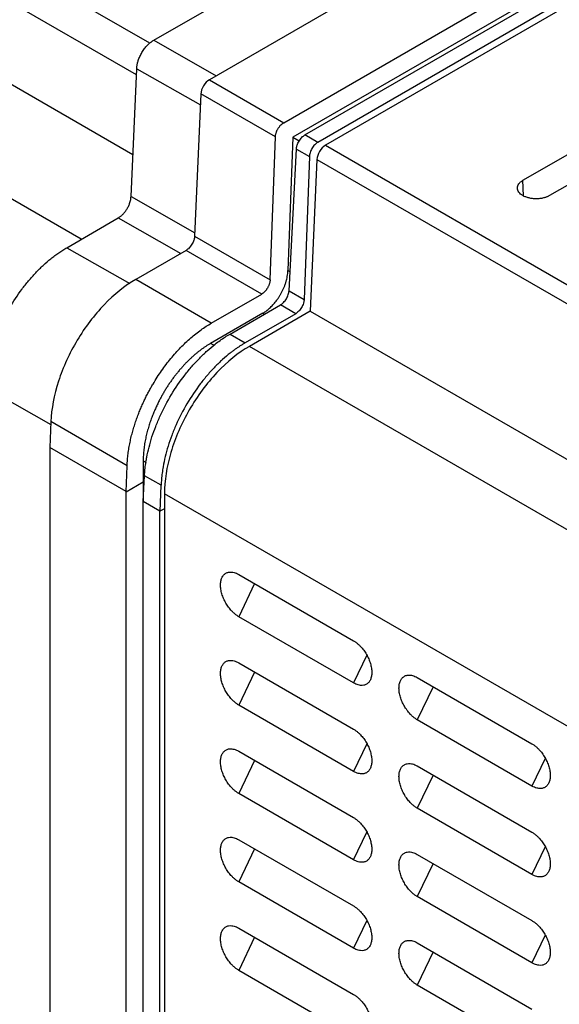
# Model space of a CAD drawing. Header units: millimetres. Extents: x 185.5 to 214.8, y 173.6 to 227.8.
# Tile 9 of 16: x 192.1 to 196.6, y 209.1 to 217.3. Entities that reach past the tile are written whole.
import ezdxf

# ---------------------------------------------------------------- set-up
doc = ezdxf.new("R2010")
doc.units = ezdxf.units.MM

msp = doc.modelspace()

# ---------------------------------------------------------------- linework, layer by layer
at = {"color": 7, "linetype": 'Continuous', "lineweight": 25}
for p, q in [((193.2567, 217.1268), (203.9006, 223.2699)), ((204.8515, 223.2229), (193.7199, 216.7983)), ((194.339, 216.441), (205.4706, 222.8656)), ((194.515, 216.3394), (205.6467, 222.764)), ((205.3975, 222.6587), (194.4145, 216.3199)), ((205.7535, 222.7024), (194.6218, 216.2778)), ((205.7951, 222.6656), (194.6855, 216.2538)), ((193.0684, 215.8275), (193.1155, 216.8905)), ((193.7199, 216.7983), (194.339, 216.441)), ((193.6493, 216.6802), (193.597, 215.4982)), ((194.269, 216.3226), (193.6493, 216.6802)), ((194.6218, 216.2778), (194.515, 216.3394)), ((196.3291, 215.9628), (197.1069, 216.4117)), ((194.2254, 215.1355), (194.269, 216.3226)), ((194.4145, 216.3199), (194.3739, 215.2126)), ((194.4145, 216.3199), (194.4668, 216.2898)), ((194.6855, 216.2538), (200.6086, 212.8384)), ((197.3281, 216.2841), (196.5502, 215.8351)), ((194.3829, 215.0446), (194.4438, 216.2216)), ((194.4438, 216.2216), (194.5518, 216.1593)), ((194.5518, 216.1593), (194.5082, 214.9723)), ((194.6149, 216.1356), (194.5591, 214.8742)), ((194.6149, 216.1356), (200.5381, 212.7202)), ((192.5329, 215.4023), (192.9625, 215.6503)), ((193.597, 215.4982), (194.2254, 215.1355)), ((193.5264, 215.38), (193.1071, 215.138)), ((194.1554, 215.017), (193.5264, 215.38)), ((193.7361, 214.775), (193.1071, 215.138)), ((194.3829, 215.0446), (194.5082, 214.9723)), ((193.7361, 214.775), (194.1554, 215.017)), ((193.8924, 214.6848), (194.3117, 214.9268)), ((194.5591, 214.8742), (194.0531, 214.5822)), ((194.4382, 214.8538), (194.3117, 214.9268)), ((194.5591, 214.8742), (200.5381, 211.4266)), ((194.1638, 214.8572), (193.73, 214.6068)), ((194.4382, 214.8538), (194.0189, 214.6118)), ((193.8924, 214.6848), (194.0189, 214.6118)), ((200.6641, 210.7661), (194.0531, 214.5822)), ((192.401, 213.9566), (192.3914, 213.7409)), ((193.0358, 213.5902), (192.401, 213.9566)), ((193.0266, 213.3744), (192.3914, 213.7409)), ((192.3914, 213.7409), (192.3914, 178.3043)), ((193.0278, 213.3737), (193.0358, 213.5902)), ((193.1692, 213.6299), (193.1692, 213.4553)), ((193.1692, 213.292), (193.1804, 213.5068)), ((193.3186, 213.427), (193.1804, 213.5068)), ((193.0278, 213.3737), (193.1692, 213.4553)), ((193.1692, 213.4553), (193.1693, 213.2922)), ((193.3107, 213.2104), (193.3186, 213.427)), ((193.0289, 177.9491), (193.0266, 213.3744)), ((199.9575, 209.5425), (193.346, 213.3574)), ((193.346, 213.3574), (193.346, 181.7534)), ((193.1681, 177.8715), (193.1705, 213.2913)), ((193.3091, 213.2113), (193.1705, 213.2913)), ((193.3091, 177.793), (193.3091, 213.2113)), ((193.9647, 212.6859), (194.9193, 212.135)), ((194.9193, 211.7838), (193.9647, 212.3348)), ((193.9647, 211.9509), (194.9193, 211.4)), ((195.4497, 211.8289), (196.4043, 211.278)), ((194.9193, 211.0488), (193.9647, 211.5998)), ((196.4043, 210.9268), (195.4497, 211.4777)), ((193.9647, 211.216), (194.9193, 210.665)), ((195.4497, 211.0939), (196.4043, 210.543)), ((194.9193, 210.3139), (193.9647, 210.8648)), ((196.4043, 210.1918), (195.4497, 210.7428)), ((193.9647, 210.481), (194.9193, 209.93)), ((195.4497, 210.3589), (196.4043, 209.808)), ((194.9193, 209.5789), (193.9647, 210.1298)), ((196.4043, 209.4569), (195.4497, 210.0078)), ((193.9647, 209.746), (194.9193, 209.1951)), ((195.4497, 209.624), (196.4043, 209.073)), ((194.9193, 208.8439), (193.9647, 209.3949)), ((196.4043, 208.7219), (195.4497, 209.2728))]:
    msp.add_line(p, q, dxfattribs=at)
at = {"color": 8, "linetype": 'Continuous', "lineweight": 25}
for p, q in [((193.2247, 217.1013), (187.4417, 220.4389)), ((193.1132, 216.8391), (187.2785, 220.2065)), ((187.1881, 219.5804), (193.0839, 216.1776)), ((192.6541, 215.4723), (186.7568, 218.8759)), ((193.2567, 217.1268), (193.7774, 216.8315)), ((193.1155, 216.8905), (193.6453, 216.59)), ((196.3348, 215.833), (196.3291, 215.9628)), ((193.0684, 215.8275), (193.5983, 215.5271)), ((192.9625, 215.6503), (193.4832, 215.3551)), ((192.5329, 215.4023), (193.0582, 215.1044)), ((194.3739, 215.2126), (194.3911, 215.2027)), ((194.1638, 214.8572), (194.1774, 214.8493)), ((193.7574, 214.591), (193.73, 214.6068)), ((191.8611, 214.2388), (192.3999, 213.9332)), ((193.1692, 213.6299), (193.1937, 213.6158)), ((193.1692, 213.4553), (193.1775, 213.4505)), ((193.346, 213.2322), (193.3091, 213.2113)), ((194.0967, 212.6097), (193.9647, 212.3348)), ((195.03, 212.0143), (194.9193, 211.7838)), ((194.0967, 211.8748), (193.9647, 211.5998)), ((195.5817, 211.7527), (195.4497, 211.4777)), ((195.03, 211.2793), (194.9193, 211.0488)), ((194.0967, 211.1398), (193.9647, 210.8648)), ((196.5149, 211.1573), (196.4043, 210.9268)), ((195.5817, 211.0178), (195.4497, 210.7428)), ((194.9193, 210.3139), (195.03, 210.5443)), ((194.0967, 210.4048), (193.9647, 210.1298)), ((196.5149, 210.4223), (196.4043, 210.1918)), ((195.5817, 210.2828), (195.4497, 210.0078)), ((195.03, 209.8094), (194.9193, 209.5789)), ((194.0967, 209.6698), (193.9647, 209.3949)), ((196.5149, 209.6873), (196.4043, 209.4569)), ((195.5817, 209.5478), (195.4497, 209.2728))]:
    msp.add_line(p, q, dxfattribs=at)
at = {"color": 7, "linetype": 'Continuous', "lineweight": 25}
for points, knots in [([(193.1155, 216.8905), (193.1157, 216.8941), (193.1161, 216.9012), (193.1174, 216.9122), (193.1193, 216.9234), (193.1217, 216.9347), (193.1247, 216.9463), (193.1305, 216.9655), (193.1411, 216.9926), (193.1588, 217.0262), (193.18, 217.0577), (193.2014, 217.0826), (193.2212, 217.1016), (193.2388, 217.1158), (193.2507, 217.1231), (193.2567, 217.1268)], [0, 0, 0, 0, 0.041972, 0.083652, 0.125211, 0.166817, 0.208642, 0.250851, 0.375392, 0.500544, 0.625033, 0.750197, 0.833551, 0.916366, 1, 1, 1, 1]), ([(193.7199, 216.7983), (193.702, 216.788), (193.6842, 216.7695), (193.6583, 216.7261), (193.6502, 216.7014), (193.6493, 216.6802)], [0, 0, 0, 0, 0.5, 0.5, 1, 1, 1, 1]), ([(194.269, 216.3226), (194.2691, 216.3255), (194.2695, 216.3314), (194.271, 216.3404), (194.273, 216.3495), (194.2757, 216.3584), (194.2789, 216.3671), (194.2825, 216.3755), (194.2866, 216.3835), (194.2909, 216.3912), (194.2954, 216.3984), (194.3002, 216.4052), (194.3051, 216.4114), (194.31, 216.4171), (194.315, 216.4224), (194.32, 216.4271), (194.3249, 216.4313), (194.3297, 216.435), (194.3344, 216.4383), (194.3375, 216.4401), (194.339, 216.441)], [0, 0, 0, 0, 0.0686606, 0.1357799, 0.2013577, 0.265394, 0.3278886, 0.3888416, 0.4482527, 0.5061221, 0.5624495, 0.6172349, 0.6704783, 0.7221795, 0.7723386, 0.8209555, 0.8680302, 0.9135625, 0.9575524, 1, 1, 1, 1]), ([(194.4438, 216.2216), (194.444, 216.2242), (194.4444, 216.2293), (194.4457, 216.2373), (194.4475, 216.2455), (194.4509, 216.257), (194.4566, 216.2718), (194.4659, 216.2892), (194.477, 216.3055), (194.4893, 216.3195), (194.5021, 216.3312), (194.5107, 216.3367), (194.515, 216.3394)], [0, 0, 0, 0, 0.0604075, 0.1203514, 0.1803392, 0.2408776, 0.3703314, 0.5001289, 0.6295807, 0.7593762, 0.8796006, 1, 1, 1, 1]), ([(194.6218, 216.2778), (194.6197, 216.2765), (194.6154, 216.2739), (194.609, 216.2691), (194.6027, 216.2638), (194.5942, 216.2556), (194.584, 216.2437), (194.573, 216.2274), (194.5639, 216.2098), (194.5574, 216.1922), (194.553, 216.175), (194.5522, 216.1646), (194.5518, 216.1593)], [0, 0, 0, 0, 0.060405, 0.120347, 0.180333, 0.240869, 0.37032, 0.500117, 0.62957, 0.759368, 0.879596, 1, 1, 1, 1]), ([(194.6855, 216.2538), (194.6676, 216.2434), (194.6498, 216.225), (194.6239, 216.1815), (194.6159, 216.1568), (194.6149, 216.1356)], [0, 0, 0, 0, 0.5, 0.5, 1, 1, 1, 1]), ([(196.5502, 215.8351), (196.5473, 215.8335), (196.5414, 215.8303), (196.5317, 215.826), (196.5215, 215.8221), (196.5108, 215.8186), (196.4939, 215.8142), (196.4703, 215.8099), (196.4397, 215.8081), (196.4091, 215.8099), (196.3796, 215.8151), (196.3523, 215.8235), (196.3285, 215.8347), (196.309, 215.8484), (196.2945, 215.8642), (196.2853, 215.8812), (196.2823, 215.8989), (196.2853, 215.9165), (196.2935, 215.9317), (196.304, 215.9442), (196.3153, 215.9541), (196.3245, 215.9599), (196.3291, 215.9628)], [0, 0, 0, 0, 0.024927, 0.049743, 0.074603, 0.099659, 0.12506, 0.188081, 0.249957, 0.312055, 0.374886, 0.437608, 0.499814, 0.561729, 0.624761, 0.687568, 0.749659, 0.811538, 0.874587, 0.916857, 0.958424, 1, 1, 1, 1]), ([(192.9625, 215.6503), (192.9652, 215.6519), (192.9706, 215.6552), (192.9786, 215.6609), (192.9865, 215.6672), (192.9943, 215.6742), (193.0057, 215.6854), (193.0201, 215.7023), (193.036, 215.7259), (193.0493, 215.7511), (193.0583, 215.7743), (193.064, 215.7944), (193.0673, 215.8114), (193.0681, 215.8221), (193.0684, 215.8275)], [0, 0, 0, 0, 0.050313, 0.10026, 0.150134, 0.20023, 0.250837, 0.375348, 0.500534, 0.624994, 0.750192, 0.833533, 0.91635, 1, 1, 1, 1]), ([(193.597, 215.4982), (193.5969, 215.4956), (193.5965, 215.4905), (193.5953, 215.4824), (193.5935, 215.4742), (193.5902, 215.4627), (193.5846, 215.4479), (193.5754, 215.4304), (193.5644, 215.4141), (193.5521, 215.4), (193.5393, 215.3883), (193.5307, 215.3828), (193.5264, 215.38)], [0, 0, 0, 0, 0.060406, 0.120349, 0.180336, 0.240873, 0.370326, 0.500123, 0.629575, 0.759372, 0.879598, 1, 1, 1, 1]), ([(191.8611, 214.2388), (191.8612, 214.2473), (191.8613, 214.2643), (191.8625, 214.2904), (191.8643, 214.3168), (191.8669, 214.3437), (191.8702, 214.3709), (191.877, 214.4165), (191.8897, 214.4815), (191.9121, 214.5662), (191.9403, 214.6514), (191.9853, 214.7643), (192.0548, 214.903), (192.1402, 215.0326), (192.2154, 215.1279), (192.275, 215.1948), (192.3371, 215.2564), (192.3905, 215.3029), (192.4339, 215.3369), (192.4668, 215.3607), (192.4998, 215.3827), (192.5218, 215.3958), (192.5329, 215.4023)], [0, 0, 0, 0, 0.020873, 0.04175, 0.062654, 0.083609, 0.104638, 0.125765, 0.188242, 0.250942, 0.313429, 0.375775, 0.500221, 0.624602, 0.686846, 0.749284, 0.811866, 0.874309, 0.905915, 0.937346, 0.968681, 1, 1, 1, 1]), ([(194.1638, 214.8572), (194.1679, 214.8596), (194.1762, 214.8646), (194.1889, 214.8732), (194.2018, 214.8829), (194.215, 214.8938), (194.2283, 214.9059), (194.2417, 214.9193), (194.2551, 214.9339), (194.2685, 214.9497), (194.2816, 214.9668), (194.2944, 214.9851), (194.3068, 215.0045), (194.3185, 215.025), (194.3296, 215.0465), (194.3398, 215.0689), (194.349, 215.092), (194.357, 215.1158), (194.3637, 215.14), (194.3688, 215.1643), (194.3725, 215.1888), (194.3734, 215.2046), (194.3739, 215.2126)], [0, 0, 0, 0, 0.038132, 0.077514, 0.118145, 0.160026, 0.203156, 0.247535, 0.293163, 0.340041, 0.388168, 0.437544, 0.488169, 0.540043, 0.593166, 0.647539, 0.70316, 0.76003, 0.81815, 0.877518, 0.938134, 1, 1, 1, 1]), ([(193.1071, 215.138), (193.0176, 215.0864), (192.9282, 215.0149), (192.762, 214.8424), (192.6853, 214.7414), (192.5555, 214.5243), (192.5024, 214.4081), (192.4275, 214.1772), (192.4056, 214.0625), (192.401, 213.9566)], [0, 0, 0, 0, 0.25, 0.25, 0.5, 0.5, 0.75, 0.75, 1, 1, 1, 1]), ([(194.2254, 215.1355), (194.2252, 215.1326), (194.2249, 215.1267), (194.2234, 215.1176), (194.2213, 215.1086), (194.2186, 215.0997), (194.2155, 215.091), (194.2118, 215.0826), (194.2078, 215.0746), (194.2035, 215.0669), (194.1989, 215.0597), (194.1942, 215.0529), (194.1893, 215.0467), (194.1843, 215.0409), (194.1794, 215.0357), (194.1744, 215.031), (194.1695, 215.0268), (194.1647, 215.0231), (194.16, 215.0198), (194.1569, 215.018), (194.1554, 215.017)], [0, 0, 0, 0, 0.068661, 0.13578, 0.201358, 0.265394, 0.327889, 0.388842, 0.448253, 0.506122, 0.562449, 0.617235, 0.670478, 0.72218, 0.772339, 0.820956, 0.86803, 0.913562, 0.957552, 1, 1, 1, 1]), ([(194.3117, 214.9268), (194.3138, 214.9282), (194.3181, 214.9308), (194.3245, 214.9355), (194.3308, 214.9408), (194.3394, 214.949), (194.3497, 214.9608), (194.3608, 214.9771), (194.3701, 214.9945), (194.3769, 215.012), (194.3814, 215.0291), (194.3824, 215.0395), (194.3829, 215.0446)], [0, 0, 0, 0, 0.0604053, 0.120347, 0.1803328, 0.2408694, 0.3703205, 0.500117, 0.6295697, 0.759368, 0.8795962, 1, 1, 1, 1]), ([(194.5082, 214.9723), (194.5081, 214.9697), (194.5078, 214.9645), (194.5066, 214.9564), (194.5049, 214.9482), (194.5017, 214.9367), (194.4961, 214.9218), (194.487, 214.9042), (194.4761, 214.8879), (194.4639, 214.8738), (194.4511, 214.862), (194.4425, 214.8565), (194.4382, 214.8538)], [0, 0, 0, 0, 0.060408, 0.120351, 0.180339, 0.240878, 0.370331, 0.500129, 0.629581, 0.759376, 0.879601, 1, 1, 1, 1]), ([(193.0358, 213.5902), (193.0361, 213.5984), (193.0368, 213.6147), (193.0387, 213.6394), (193.041, 213.664), (193.0438, 213.6884), (193.0472, 213.7128), (193.051, 213.7369), (193.0553, 213.7609), (193.0599, 213.7847), (193.065, 213.8083), (193.0705, 213.8316), (193.0763, 213.8546), (193.0825, 213.8773), (193.0889, 213.8998), (193.0957, 213.9219), (193.1026, 213.9437), (193.1099, 213.9651), (193.1173, 213.9862), (193.125, 214.0069), (193.1328, 214.0272), (193.1408, 214.0471), (193.1489, 214.0667), (193.1572, 214.0858), (193.1655, 214.1045), (193.1739, 214.1228), (193.1824, 214.1408), (193.191, 214.1582), (193.1995, 214.1753), (193.2081, 214.1919), (193.2167, 214.2082), (193.2253, 214.2239), (193.2339, 214.2393), (193.2424, 214.2543), (193.2593, 214.2831), (193.2853, 214.3253), (193.3218, 214.3795), (193.3597, 214.4315), (193.399, 214.481), (193.4393, 214.528), (193.4805, 214.5723), (193.5225, 214.6137), (193.5649, 214.6522), (193.6076, 214.6877), (193.6505, 214.7201), (193.6933, 214.7495), (193.7219, 214.7666), (193.7361, 214.775)], [0, 0, 0, 0, 0.019225, 0.038195, 0.056911, 0.075373, 0.09358, 0.111532, 0.12923, 0.146674, 0.163862, 0.180797, 0.197477, 0.213902, 0.230073, 0.245989, 0.261651, 0.277058, 0.292211, 0.307109, 0.321753, 0.336143, 0.350277, 0.364157, 0.377783, 0.391154, 0.404271, 0.417133, 0.429741, 0.442094, 0.454193, 0.466037, 0.477626, 0.488961, 0.500042, 0.543651, 0.586907, 0.629809, 0.672357, 0.714551, 0.756391, 0.797877, 0.839009, 0.879788, 0.920212, 0.960283, 1, 1, 1, 1]), ([(193.1804, 213.5068), (193.1809, 213.515), (193.1818, 213.5316), (193.1841, 213.5567), (193.1869, 213.5821), (193.1903, 213.6078), (193.1944, 213.6337), (193.2024, 213.6787), (193.2168, 213.7435), (193.2418, 213.8297), (193.2729, 213.9174), (193.3233, 214.0362), (193.4007, 214.1827), (193.4941, 214.3189), (193.5754, 214.4179), (193.6381, 214.4854), (193.7022, 214.5466), (193.7591, 214.5943), (193.8087, 214.6313), (193.8505, 214.6598), (193.8784, 214.6765), (193.8924, 214.6848)], [0, 0, 0, 0, 0.019545, 0.039058, 0.058555, 0.078054, 0.097572, 0.117126, 0.178931, 0.24077, 0.30497, 0.369205, 0.500012, 0.630819, 0.695017, 0.75925, 0.821054, 0.882891, 0.921943, 0.960933, 1, 1, 1, 1]), ([(193.73, 214.6068), (193.7234, 214.6029), (193.71, 214.595), (193.69, 214.5822), (193.6699, 214.5685), (193.6498, 214.554), (193.6297, 214.5386), (193.6096, 214.5224), (193.5896, 214.5053), (193.5697, 214.4873), (193.5499, 214.4686), (193.5303, 214.4491), (193.5108, 214.4287), (193.4915, 214.4076), (193.4725, 214.3858), (193.4538, 214.3632), (193.4353, 214.3399), (193.4172, 214.3159), (193.3995, 214.2913), (193.3822, 214.266), (193.3653, 214.2402), (193.349, 214.2138), (193.333, 214.1867), (193.3173, 214.1586), (193.3016, 214.1288), (193.2858, 214.0969), (193.2701, 214.0629), (193.2546, 214.0269), (193.2397, 213.9888), (193.2255, 213.9489), (193.2122, 213.9071), (193.2002, 213.8636), (193.1897, 213.8186), (193.181, 213.7724), (193.1744, 213.7252), (193.1701, 213.6772), (193.1695, 213.6459), (193.1692, 213.6299)], [0, 0, 0, 0, 0.022582, 0.045288, 0.068116, 0.091066, 0.11414, 0.137336, 0.160655, 0.184097, 0.207662, 0.231349, 0.255159, 0.279092, 0.303148, 0.327327, 0.351628, 0.376052, 0.400599, 0.425269, 0.450061, 0.474977, 0.500015, 0.525392, 0.55236, 0.580918, 0.611066, 0.642804, 0.676133, 0.711051, 0.74756, 0.785659, 0.825347, 0.866626, 0.909494, 0.953952, 1, 1, 1, 1]), ([(194.0189, 214.6118), (194.0119, 214.6077), (193.9979, 214.5995), (193.977, 214.5863), (193.9562, 214.5725), (193.9354, 214.5579), (193.9146, 214.5427), (193.8791, 214.5154), (193.8292, 214.4733), (193.7655, 214.4119), (193.7033, 214.3441), (193.6227, 214.2447), (193.5306, 214.1077), (193.4547, 213.9604), (193.4058, 213.8407), (193.3756, 213.7524), (193.3518, 213.6656), (193.3363, 213.5914), (193.3268, 213.5288), (193.3212, 213.4771), (193.3195, 213.4437), (193.3186, 213.427)], [0, 0, 0, 0, 0.019544, 0.039056, 0.058553, 0.078051, 0.097568, 0.117122, 0.178925, 0.240762, 0.30496, 0.369194, 0.5, 0.630808, 0.695007, 0.759242, 0.821047, 0.882887, 0.92194, 0.960932, 1, 1, 1, 1]), ([(194.0531, 214.5822), (193.9606, 214.5287), (193.868, 214.4541), (193.697, 214.2736), (193.6186, 214.1678), (193.4877, 213.941), (193.4353, 213.8202), (193.3644, 213.5818), (193.346, 213.4643), (193.346, 213.3574)], [0, 0, 0, 0, 0.25, 0.25, 0.5, 0.5, 0.75, 0.75, 1, 1, 1, 1]), ([(193.9647, 212.3348), (193.9614, 212.3368), (193.9548, 212.3407), (193.945, 212.3476), (193.9353, 212.3551), (193.9256, 212.3633), (193.916, 212.3723), (193.9004, 212.3881), (193.8797, 212.4126), (193.8566, 212.4478), (193.8376, 212.4855), (193.8236, 212.5242), (193.8147, 212.5625), (193.8117, 212.5986), (193.8147, 212.6313), (193.8236, 212.6593), (193.8376, 212.682), (193.8565, 212.6977), (193.8797, 212.7062), (193.9033, 212.707), (193.9254, 212.7029), (193.945, 212.6964), (193.9581, 212.6894), (193.9647, 212.6859)], [0, 0, 0, 0, 0.0207851, 0.0414846, 0.0621885, 0.0829867, 0.1039679, 0.1252187, 0.1881058, 0.2500829, 0.3120314, 0.3750202, 0.4379573, 0.5000321, 0.5620294, 0.6250441, 0.6879554, 0.7499814, 0.8118811, 0.8748456, 0.9170237, 0.9585034, 1, 1, 1, 1]), ([(194.9193, 212.135), (194.9226, 212.133), (194.9292, 212.129), (194.9391, 212.1222), (194.9488, 212.1146), (194.9585, 212.1064), (194.9681, 212.0975), (194.9837, 212.0816), (195.0044, 212.0571), (195.0275, 212.0219), (195.0465, 211.9843), (195.0605, 211.9455), (195.0694, 211.9072), (195.0723, 211.8711), (195.0694, 211.8384), (195.0605, 211.8104), (195.0465, 211.7878), (195.0275, 211.772), (195.0044, 211.7635), (194.9808, 211.7628), (194.9587, 211.7668), (194.9391, 211.7733), (194.9259, 211.7803), (194.9193, 211.7838)], [0, 0, 0, 0, 0.020785, 0.041484, 0.062188, 0.082986, 0.103968, 0.125218, 0.188106, 0.250083, 0.312031, 0.37502, 0.437957, 0.500032, 0.562029, 0.625044, 0.687955, 0.749981, 0.811881, 0.874846, 0.917024, 0.958504, 1, 1, 1, 1]), ([(193.9647, 211.5998), (193.9614, 211.6018), (193.9548, 211.6057), (193.945, 211.6126), (193.9353, 211.6201), (193.9256, 211.6284), (193.916, 211.6373), (193.9004, 211.6531), (193.8797, 211.6776), (193.8566, 211.7128), (193.8376, 211.7505), (193.8236, 211.7893), (193.8147, 211.8276), (193.8117, 211.8637), (193.8147, 211.8963), (193.8236, 211.9243), (193.8376, 211.947), (193.8565, 211.9628), (193.8797, 211.9713), (193.9033, 211.972), (193.9254, 211.968), (193.945, 211.9614), (193.9581, 211.9544), (193.9647, 211.9509)], [0, 0, 0, 0, 0.020785, 0.041485, 0.062188, 0.082987, 0.103968, 0.125219, 0.188106, 0.250083, 0.312031, 0.37502, 0.437957, 0.500032, 0.562029, 0.625044, 0.687955, 0.749981, 0.811881, 0.874846, 0.917024, 0.958503, 1, 1, 1, 1]), ([(195.4497, 211.4777), (195.4464, 211.4797), (195.4398, 211.4837), (195.4299, 211.4906), (195.4202, 211.4981), (195.4105, 211.5063), (195.4009, 211.5153), (195.3853, 211.5311), (195.3646, 211.5556), (195.3415, 211.5908), (195.3225, 211.6285), (195.3085, 211.6672), (195.2996, 211.7055), (195.2967, 211.7416), (195.2996, 211.7743), (195.3085, 211.8023), (195.3225, 211.8249), (195.3415, 211.8407), (195.3646, 211.8492), (195.3882, 211.85), (195.4103, 211.8459), (195.4299, 211.8394), (195.4431, 211.8324), (195.4497, 211.8289)], [0, 0, 0, 0, 0.020785, 0.041484, 0.062188, 0.082986, 0.103968, 0.125218, 0.188106, 0.250083, 0.312031, 0.37502, 0.437957, 0.500032, 0.562029, 0.625044, 0.687956, 0.749981, 0.811881, 0.874846, 0.917024, 0.958504, 1, 1, 1, 1]), ([(194.9193, 211.4), (194.9226, 211.398), (194.9292, 211.394), (194.9391, 211.3872), (194.9488, 211.3797), (194.9585, 211.3714), (194.9681, 211.3625), (194.9837, 211.3467), (195.0044, 211.3221), (195.0275, 211.2869), (195.0465, 211.2493), (195.0605, 211.2105), (195.0694, 211.1722), (195.0723, 211.1361), (195.0694, 211.1034), (195.0605, 211.0754), (195.0465, 211.0528), (195.0275, 211.037), (195.0044, 211.0285), (194.9808, 211.0278), (194.9587, 211.0318), (194.9391, 211.0383), (194.9259, 211.0453), (194.9193, 211.0488)], [0, 0, 0, 0, 0.020785, 0.041484, 0.062188, 0.082986, 0.103968, 0.125218, 0.188106, 0.250083, 0.312031, 0.37502, 0.437957, 0.500032, 0.562029, 0.625044, 0.687955, 0.749981, 0.811881, 0.874846, 0.917024, 0.958504, 1, 1, 1, 1]), ([(196.4043, 211.278), (196.4076, 211.276), (196.4142, 211.272), (196.424, 211.2651), (196.4337, 211.2576), (196.4434, 211.2494), (196.453, 211.2405), (196.4686, 211.2246), (196.4893, 211.2001), (196.5125, 211.1649), (196.5314, 211.1273), (196.5454, 211.0885), (196.5543, 211.0502), (196.5573, 211.0141), (196.5543, 210.9814), (196.5454, 210.9534), (196.5314, 210.9308), (196.5125, 210.915), (196.4893, 210.9065), (196.4657, 210.9058), (196.4436, 210.9098), (196.4241, 210.9163), (196.4109, 210.9233), (196.4043, 210.9268)], [0, 0, 0, 0, 0.020785, 0.041484, 0.062188, 0.082986, 0.103967, 0.125218, 0.188106, 0.250083, 0.312031, 0.37502, 0.437957, 0.500032, 0.56203, 0.625044, 0.687956, 0.749982, 0.811881, 0.874846, 0.917024, 0.958504, 1, 1, 1, 1]), ([(193.9647, 210.8648), (193.9614, 210.8668), (193.9548, 210.8708), (193.945, 210.8776), (193.9353, 210.8852), (193.9256, 210.8934), (193.916, 210.9023), (193.9004, 210.9182), (193.8797, 210.9427), (193.8566, 210.9779), (193.8376, 211.0155), (193.8236, 211.0543), (193.8147, 211.0926), (193.8117, 211.1287), (193.8147, 211.1614), (193.8236, 211.1894), (193.8376, 211.212), (193.8565, 211.2278), (193.8797, 211.2363), (193.9033, 211.237), (193.9254, 211.233), (193.945, 211.2265), (193.9581, 211.2195), (193.9647, 211.216)], [0, 0, 0, 0, 0.020785, 0.041485, 0.062188, 0.082987, 0.103968, 0.125219, 0.188106, 0.250083, 0.312031, 0.37502, 0.437957, 0.500032, 0.562029, 0.625044, 0.687955, 0.749981, 0.811881, 0.874846, 0.917024, 0.958503, 1, 1, 1, 1]), ([(195.4497, 210.7428), (195.4464, 210.7448), (195.4398, 210.7487), (195.4299, 210.7556), (195.4202, 210.7631), (195.4105, 210.7713), (195.4009, 210.7803), (195.3853, 210.7961), (195.3646, 210.8206), (195.3415, 210.8558), (195.3225, 210.8935), (195.3085, 210.9323), (195.2996, 210.9705), (195.2967, 211.0066), (195.2996, 211.0393), (195.3085, 211.0673), (195.3225, 211.09), (195.3415, 211.1057), (195.3646, 211.1143), (195.3882, 211.115), (195.4103, 211.111), (195.4299, 211.1044), (195.4431, 211.0974), (195.4497, 211.0939)], [0, 0, 0, 0, 0.020785, 0.0414844, 0.0621882, 0.0829863, 0.1039676, 0.1252183, 0.1881057, 0.2500828, 0.3120312, 0.3750201, 0.4379572, 0.5000321, 0.5620295, 0.6250442, 0.6879555, 0.7499815, 0.8118812, 0.874846, 0.9170241, 0.9585036, 1, 1, 1, 1]), ([(194.9193, 210.665), (194.9226, 210.663), (194.9292, 210.6591), (194.9391, 210.6522), (194.9488, 210.6447), (194.9585, 210.6364), (194.9681, 210.6275), (194.9837, 210.6117), (195.0044, 210.5872), (195.0275, 210.552), (195.0465, 210.5143), (195.0605, 210.4755), (195.0694, 210.4372), (195.0723, 210.4012), (195.0694, 210.3685), (195.0605, 210.3405), (195.0465, 210.3178), (195.0275, 210.3021), (195.0044, 210.2935), (194.9808, 210.2928), (194.9587, 210.2968), (194.9391, 210.3034), (194.9259, 210.3104), (194.9193, 210.3139)], [0, 0, 0, 0, 0.020785, 0.041484, 0.062188, 0.082986, 0.103968, 0.125218, 0.188106, 0.250083, 0.312031, 0.37502, 0.437957, 0.500032, 0.562029, 0.625044, 0.687955, 0.749981, 0.811881, 0.874846, 0.917024, 0.958504, 1, 1, 1, 1]), ([(196.4043, 210.543), (196.4076, 210.541), (196.4142, 210.537), (196.424, 210.5302), (196.4337, 210.5226), (196.4434, 210.5144), (196.453, 210.5055), (196.4686, 210.4896), (196.4893, 210.4651), (196.5125, 210.4299), (196.5314, 210.3923), (196.5454, 210.3535), (196.5543, 210.3152), (196.5573, 210.2791), (196.5543, 210.2464), (196.5454, 210.2184), (196.5314, 210.1958), (196.5125, 210.18), (196.4893, 210.1715), (196.4657, 210.1708), (196.4436, 210.1748), (196.4241, 210.1813), (196.4109, 210.1883), (196.4043, 210.1918)], [0, 0, 0, 0, 0.0207849, 0.0414842, 0.062188, 0.0829861, 0.1039673, 0.125218, 0.1881056, 0.2500827, 0.3120312, 0.3750201, 0.4379572, 0.5000321, 0.5620296, 0.6250442, 0.6879556, 0.7499815, 0.8118812, 0.8748463, 0.9170243, 0.9585038, 1, 1, 1, 1]), ([(193.9647, 210.1298), (193.9614, 210.1318), (193.9548, 210.1358), (193.945, 210.1427), (193.9353, 210.1502), (193.9256, 210.1584), (193.916, 210.1673), (193.9004, 210.1832), (193.8797, 210.2077), (193.8566, 210.2429), (193.8376, 210.2805), (193.8236, 210.3193), (193.8147, 210.3576), (193.8117, 210.3937), (193.8147, 210.4264), (193.8236, 210.4544), (193.8376, 210.477), (193.8565, 210.4928), (193.8797, 210.5013), (193.9033, 210.502), (193.9254, 210.498), (193.945, 210.4915), (193.9581, 210.4845), (193.9647, 210.481)], [0, 0, 0, 0, 0.020785, 0.041485, 0.062188, 0.082987, 0.103968, 0.125219, 0.188106, 0.250083, 0.312031, 0.37502, 0.437957, 0.500032, 0.562029, 0.625044, 0.687955, 0.749981, 0.811881, 0.874846, 0.917024, 0.958503, 1, 1, 1, 1]), ([(195.4497, 210.0078), (195.4464, 210.0098), (195.4398, 210.0137), (195.4299, 210.0206), (195.4202, 210.0281), (195.4105, 210.0364), (195.4009, 210.0453), (195.3853, 210.0611), (195.3646, 210.0856), (195.3415, 210.1209), (195.3225, 210.1585), (195.3085, 210.1973), (195.2996, 210.2356), (195.2967, 210.2717), (195.2996, 210.3044), (195.3085, 210.3324), (195.3225, 210.355), (195.3415, 210.3708), (195.3646, 210.3793), (195.3882, 210.38), (195.4103, 210.376), (195.4299, 210.3695), (195.4431, 210.3624), (195.4497, 210.3589)], [0, 0, 0, 0, 0.020785, 0.0414844, 0.0621882, 0.0829863, 0.1039676, 0.1252183, 0.1881057, 0.2500828, 0.3120312, 0.3750201, 0.4379572, 0.5000321, 0.5620295, 0.6250442, 0.6879555, 0.7499815, 0.8118812, 0.874846, 0.9170241, 0.9585036, 1, 1, 1, 1]), ([(194.9193, 209.93), (194.9226, 209.9281), (194.9292, 209.9241), (194.9391, 209.9172), (194.9488, 209.9097), (194.9585, 209.9015), (194.9681, 209.8925), (194.9837, 209.8767), (195.0044, 209.8522), (195.0275, 209.817), (195.0465, 209.7793), (195.0605, 209.7406), (195.0694, 209.7023), (195.0723, 209.6662), (195.0694, 209.6335), (195.0605, 209.6055), (195.0465, 209.5829), (195.0275, 209.5671), (195.0044, 209.5586), (194.9808, 209.5578), (194.9587, 209.5619), (194.9391, 209.5684), (194.9259, 209.5754), (194.9193, 209.5789)], [0, 0, 0, 0, 0.020785, 0.0414845, 0.0621883, 0.0829864, 0.1039677, 0.1252184, 0.1881057, 0.2500828, 0.3120313, 0.3750202, 0.4379573, 0.5000321, 0.5620295, 0.6250441, 0.6879555, 0.7499815, 0.8118811, 0.8748459, 0.917024, 0.9585036, 1, 1, 1, 1]), ([(196.4043, 209.808), (196.4076, 209.806), (196.4142, 209.8021), (196.424, 209.7952), (196.4337, 209.7877), (196.4434, 209.7794), (196.453, 209.7705), (196.4686, 209.7547), (196.4893, 209.7301), (196.5125, 209.6949), (196.5314, 209.6573), (196.5454, 209.6185), (196.5543, 209.5802), (196.5573, 209.5441), (196.5543, 209.5114), (196.5454, 209.4834), (196.5314, 209.4608), (196.5125, 209.445), (196.4893, 209.4365), (196.4657, 209.4358), (196.4436, 209.4398), (196.4241, 209.4463), (196.4109, 209.4534), (196.4043, 209.4569)], [0, 0, 0, 0, 0.0207849, 0.0414842, 0.062188, 0.0829861, 0.1039673, 0.125218, 0.1881056, 0.2500827, 0.3120312, 0.3750201, 0.4379572, 0.5000321, 0.5620296, 0.6250442, 0.6879556, 0.7499815, 0.8118812, 0.8748463, 0.9170243, 0.9585038, 1, 1, 1, 1]), ([(193.9647, 209.3949), (193.9614, 209.3968), (193.9548, 209.4008), (193.945, 209.4077), (193.9353, 209.4152), (193.9256, 209.4234), (193.916, 209.4324), (193.9004, 209.4482), (193.8797, 209.4727), (193.8566, 209.5079), (193.8376, 209.5456), (193.8236, 209.5843), (193.8147, 209.6226), (193.8117, 209.6587), (193.8147, 209.6914), (193.8236, 209.7194), (193.8376, 209.7421), (193.8565, 209.7578), (193.8797, 209.7663), (193.9033, 209.7671), (193.9254, 209.763), (193.945, 209.7565), (193.9581, 209.7495), (193.9647, 209.746)], [0, 0, 0, 0, 0.020785, 0.041485, 0.062188, 0.082987, 0.103968, 0.125219, 0.188106, 0.250083, 0.312031, 0.37502, 0.437957, 0.500032, 0.562029, 0.625044, 0.687955, 0.749981, 0.811881, 0.874846, 0.917024, 0.958503, 1, 1, 1, 1]), ([(195.4497, 209.2728), (195.4464, 209.2748), (195.4398, 209.2788), (195.4299, 209.2856), (195.4202, 209.2932), (195.4105, 209.3014), (195.4009, 209.3103), (195.3853, 209.3262), (195.3646, 209.3507), (195.3415, 209.3859), (195.3225, 209.4235), (195.3085, 209.4623), (195.2996, 209.5006), (195.2967, 209.5367), (195.2996, 209.5694), (195.3085, 209.5974), (195.3225, 209.62), (195.3415, 209.6358), (195.3646, 209.6443), (195.3882, 209.645), (195.4103, 209.641), (195.4299, 209.6345), (195.4431, 209.6275), (195.4497, 209.624)], [0, 0, 0, 0, 0.020785, 0.041484, 0.062188, 0.082986, 0.103968, 0.125218, 0.188106, 0.250083, 0.312031, 0.37502, 0.437957, 0.500032, 0.562029, 0.625044, 0.687956, 0.749981, 0.811881, 0.874846, 0.917024, 0.958504, 1, 1, 1, 1]), ([(194.9193, 209.1951), (194.9226, 209.1931), (194.9292, 209.1891), (194.9391, 209.1822), (194.9488, 209.1747), (194.9585, 209.1665), (194.9681, 209.1576), (194.9837, 209.1417), (195.0044, 209.1172), (195.0275, 209.082), (195.0465, 209.0444), (195.0605, 209.0056), (195.0694, 208.9673), (195.0723, 208.9312), (195.0694, 208.8985), (195.0605, 208.8705), (195.0465, 208.8479), (195.0275, 208.8321), (195.0044, 208.8236), (194.9808, 208.8229), (194.9587, 208.8269), (194.9391, 208.8334), (194.9259, 208.8404), (194.9193, 208.8439)], [0, 0, 0, 0, 0.020785, 0.041484, 0.062188, 0.082986, 0.103968, 0.125218, 0.188106, 0.250083, 0.312031, 0.37502, 0.437957, 0.500032, 0.562029, 0.625044, 0.687955, 0.749981, 0.811881, 0.874846, 0.917024, 0.958504, 1, 1, 1, 1])]:
    msp.add_open_spline(points, degree=3, knots=knots, dxfattribs=at)

doc.saveas('drawing.dxf')
